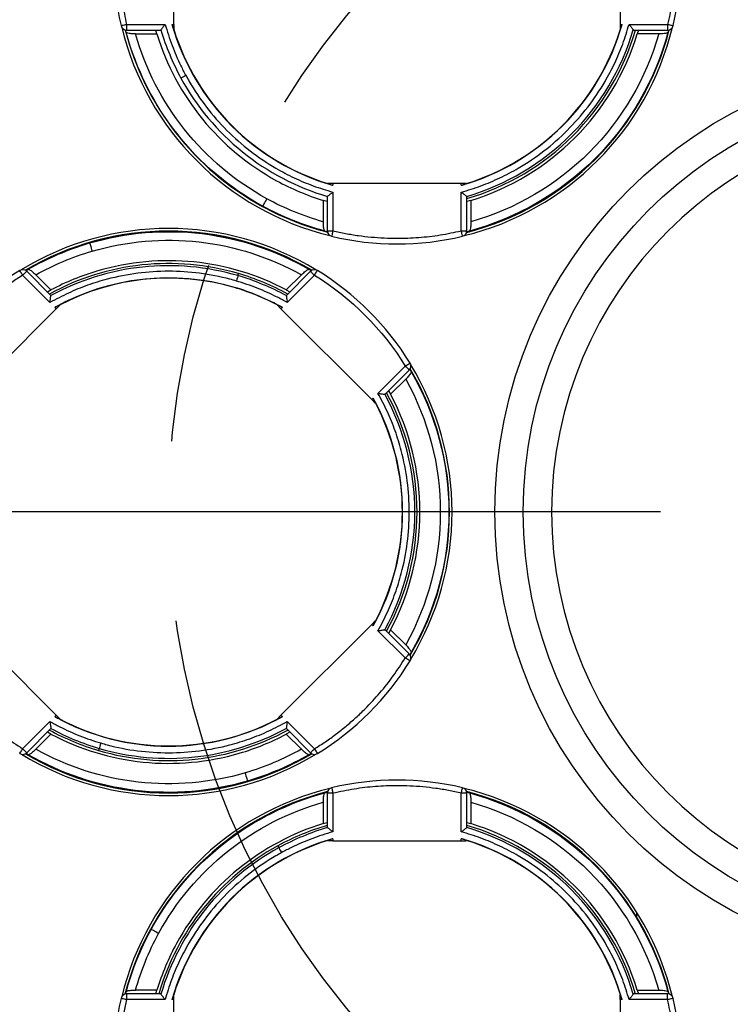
# Model space of a CAD drawing. Header units: millimetres. Extents: x 8 to 341, y 8 to 262.
# Tile 14 of 30: x 79 to 91, y 183 to 200. Entities that reach past the tile are written whole.
import ezdxf

# ---------------------------------------------------------------- set-up
doc = ezdxf.new("R2010")
doc.units = ezdxf.units.MM
doc.header["$LTSCALE"] = 1.25
doc.linetypes.add('CENTERX2', pattern=[20.32, 12.7, -2.54, 2.54, -2.54])
doc.layers.add('CENTER', color=40, linetype='CENTERX2')
doc.layers.add('DIMENSIONS', color=140, linetype='Continuous', lineweight=25)
doc.styles.add('SLDTEXTSTYLE0', font='TXT', dxfattribs={"width": 0.7})
doc.dimstyles.new('SLDDIMSTYLE0', dxfattribs={"dimtxt": 2.69751, "dimasz": 4.1275, "dimexe": 0, "dimexo": 0.0625, "dimgap": 0.674377, "dimtad": 0, "dimtih": 1, "dimtoh": 1, "dimrnd": 1e-09, "dimzin": 12, "dimdsep": 46, "dimtxsty": 'SLDTEXTSTYLE0', "dimsah": 1, "dimcen": 0, "dimadec": 0, "dimazin": 3, "dimtfac": 1, "dimtofl": 0, "dimtmove": 0, "dimatfit": 3, "dimfxl": 0, "dimfrac": 2, "dimtolj": 1, "dimtzin": 12, "dimarcsym": 0})
doc.dimstyles.new('SLDDIMSTYLE2', dxfattribs={"dimtxt": 2.69751, "dimasz": 4.1275, "dimexe": 0, "dimexo": 0.0625, "dimgap": 0.674377, "dimtad": 0, "dimtih": 1, "dimtoh": 1, "dimrnd": 1e-09, "dimzin": 4, "dimdsep": 46, "dimtxsty": 'SLDTEXTSTYLE0', "dimsah": 1, "dimcen": 0.09, "dimadec": 0, "dimazin": 1, "dimtfac": 1, "dimtofl": 0, "dimtmove": 0, "dimatfit": 3, "dimfxl": 0, "dimfrac": 2, "dimtolj": 1, "dimtzin": 12, "dimarcsym": 0})

# ---------------------------------------------------------------- blocks, each defined once
blk = doc.blocks.new('_D')
at = {"layer": 'DIMENSIONS'}
for p, q in [((108.566, 194.101), (120.784, 196.191)), ((120.784, 196.191), (125.571, 196.191)), ((127.607, 196.191), (126.701, 196.191)), ((126.701, 196.191), (126.701, 191.903)), ((135.623, 196.191), (136.529, 196.191)), ((136.529, 196.191), (136.529, 191.903)), ((126.701, 191.903), (127.607, 191.903)), ((136.529, 191.903), (135.623, 191.903))]:
    blk.add_line(p, q, dxfattribs=at)
blk.add_solid([(108.566, 194.101), (112.742, 194.171), (112.528, 195.423)], dxfattribs=at)
at = {"layer": 'DIMENSIONS', "char_height": 2.6458, "attachment_point": 1, "style": 'SLDTEXTSTYLE0'}
for s, insert in [('%%c', (125.571, 200.205)), ('27.5', (129.644, 200.205)), ('1.08', (127.607, 195.314))]:
    blk.add_mtext(s, dxfattribs=dict(at, insert=insert))
blk = doc.blocks.new('_D_2')
at = {"layer": 'DIMENSIONS'}
for p, q in [((69.635, 191.784), (56.044, 191.784)), ((60.013, 191.784), (60.013, 167.157)), ((56.005, 162.266), (55.099, 162.266)), ((55.099, 162.266), (55.099, 157.978)), ((64.021, 162.266), (64.927, 162.266)), ((64.927, 162.266), (64.927, 157.978)), ((55.099, 157.978), (56.005, 157.978)), ((64.927, 157.978), (64.021, 157.978)), ((60.013, 131.784), (60.013, 157.374)), ((77.425, 131.784), (56.044, 131.784))]:
    blk.add_line(p, q, dxfattribs=at)
for points in [[(60.013, 191.784), (59.378, 187.656), (60.648, 187.656)], [(60.013, 131.784), (60.648, 135.911), (59.378, 135.911)]]:
    blk.add_solid(points, dxfattribs=at)
at = {"layer": 'DIMENSIONS', "char_height": 2.6458, "attachment_point": 1, "style": 'SLDTEXTSTYLE0'}
for s, insert in [('60.0', (56.005, 166.28)), ('2.36', (56.005, 161.389))]:
    blk.add_mtext(s, dxfattribs=dict(at, insert=insert))
blk = doc.blocks.new('_D_3')
at = {"layer": 'DIMENSIONS'}
for p, q in [((77.425, 216.784), (56.044, 216.784)), ((60.013, 216.784), (60.013, 208.739)), ((56.005, 203.847), (55.099, 203.847)), ((55.099, 203.847), (55.099, 199.56)), ((64.021, 203.847), (64.927, 203.847)), ((64.927, 203.847), (64.927, 199.56)), ((55.099, 199.56), (56.005, 199.56)), ((64.927, 199.56), (64.021, 199.56)), ((60.013, 191.784), (60.013, 198.956)), ((69.635, 191.784), (56.044, 191.784))]:
    blk.add_line(p, q, dxfattribs=at)
for points in [[(60.013, 216.784), (59.378, 212.656), (60.648, 212.656)], [(60.013, 191.784), (60.648, 195.911), (59.378, 195.911)]]:
    blk.add_solid(points, dxfattribs=at)
at = {"layer": 'DIMENSIONS', "char_height": 2.6458, "attachment_point": 1, "style": 'SLDTEXTSTYLE0'}
for s, insert in [('25.0', (56.005, 207.862)), ('0.98', (56.005, 202.971))]:
    blk.add_mtext(s, dxfattribs=dict(at, insert=insert))
blk = doc.blocks.new('_D_4')
at = {"layer": 'DIMENSIONS'}
for p, q in [((77.425, 216.784), (31.028, 216.784)), ((34.997, 216.784), (34.997, 180.582)), ((30.989, 175.691), (30.083, 175.691)), ((30.083, 175.691), (30.083, 171.404)), ((39.005, 175.691), (39.911, 175.691)), ((39.911, 175.691), (39.911, 171.404)), ((30.083, 171.404), (30.989, 171.404)), ((39.911, 171.404), (39.005, 171.404)), ((34.997, 118.784), (34.997, 170.8)), ((79.925, 118.784), (31.028, 118.784))]:
    blk.add_line(p, q, dxfattribs=at)
for points in [[(34.997, 216.784), (34.362, 212.656), (35.632, 212.656)], [(34.997, 118.784), (35.632, 122.911), (34.362, 122.911)]]:
    blk.add_solid(points, dxfattribs=at)
at = {"layer": 'DIMENSIONS', "char_height": 2.6458, "attachment_point": 1, "style": 'SLDTEXTSTYLE0'}
for s, insert in [('98.0', (30.989, 179.705)), ('3.86', (30.989, 174.814))]:
    blk.add_mtext(s, dxfattribs=dict(at, insert=insert))
blk = doc.blocks.new('_D_6')
at = {"layer": 'DIMENSIONS'}
for p, q in [((77.425, 216.784), (44.898, 216.784)), ((48.867, 216.784), (48.867, 174.352)), ((44.859, 169.461), (43.953, 169.461)), ((43.953, 169.461), (43.953, 165.174)), ((52.875, 169.461), (53.78, 169.461)), ((53.78, 169.461), (53.78, 165.174)), ((43.953, 165.174), (44.859, 165.174)), ((53.78, 165.174), (52.875, 165.174)), ((48.867, 131.784), (48.867, 164.57)), ((77.425, 131.784), (44.898, 131.784))]:
    blk.add_line(p, q, dxfattribs=at)
for points in [[(48.867, 216.784), (48.232, 212.656), (49.502, 212.656)], [(48.867, 131.784), (49.502, 135.911), (48.232, 135.911)]]:
    blk.add_solid(points, dxfattribs=at)
at = {"layer": 'DIMENSIONS', "char_height": 2.6458, "attachment_point": 1, "style": 'SLDTEXTSTYLE0'}
for s, insert in [('85.0', (44.859, 173.475)), ('3.35', (44.859, 168.584))]:
    blk.add_mtext(s, dxfattribs=dict(at, insert=insert))
blk = doc.blocks.new('_D_10')
at = {"layer": 'DIMENSIONS'}
for p, q in [((112.983, 202.159), (122.399, 207.595)), ((122.399, 207.595), (125.571, 207.595)), ((127.607, 207.595), (126.701, 207.595)), ((126.701, 207.595), (126.701, 203.308)), ((135.623, 207.595), (136.529, 207.595)), ((136.529, 207.595), (136.529, 203.308)), ((126.701, 203.308), (127.607, 203.308)), ((136.529, 203.308), (135.623, 203.308))]:
    blk.add_line(p, q, dxfattribs=at)
blk.add_solid([(112.983, 202.159), (116.875, 203.672), (116.24, 204.772)], dxfattribs=at)
at = {"layer": 'DIMENSIONS', "char_height": 2.6458, "attachment_point": 1, "style": 'SLDTEXTSTYLE0'}
for s, insert in [('%%c', (125.571, 211.61)), ('41.5', (129.644, 211.61)), ('1.63', (127.607, 206.718))]:
    blk.add_mtext(s, dxfattribs=dict(at, insert=insert))
blk = doc.blocks.new('SW_CENTERMARKSYMBOL_0')
at = {"layer": 'CENTER', "color": 0}
blk.add_line((-5.08, 0), (-23.79, 0), dxfattribs=at)

msp = doc.modelspace()

# ---------------------------------------------------------------- linework, layer by layer
for p, q in [((81.358, 200.375), (81.358, 202.637)), ((89.222, 202.637), (89.222, 200.375)), ((80.522, 200.375), (81.202, 200.375)), ((81.323, 200.375), (81.358, 200.375)), ((81.358, 200.375), (81.358, 200.288)), ((89.222, 200.375), (89.257, 200.375)), ((89.222, 200.375), (89.222, 200.288)), ((89.378, 200.375), (90.058, 200.375)), ((80.522, 200.275), (81.125, 200.275)), ((80.68, 200.206), (81.057, 200.206)), ((81.057, 200.206), (81.037, 200.275)), ((81.353, 200.288), (81.358, 200.288)), ((89.222, 200.288), (89.227, 200.288)), ((89.455, 200.275), (89.452, 200.277)), ((89.455, 200.275), (90.058, 200.275)), ((89.543, 200.275), (89.523, 200.206)), ((89.9, 200.206), (89.523, 200.206)), ((84.072, 197.574), (84.072, 197.569)), ((84.159, 197.574), (84.072, 197.574)), ((84.159, 197.574), (84.159, 197.539)), ((86.421, 197.574), (84.159, 197.574)), ((84.159, 197.418), (84.159, 196.738)), ((86.421, 197.539), (86.421, 197.574)), ((86.508, 197.574), (86.421, 197.574)), ((86.421, 196.738), (86.421, 197.418)), ((86.508, 197.574), (86.508, 197.569)), ((83.99, 197.273), (83.99, 196.896)), ((84.059, 197.253), (83.99, 197.273)), ((84.059, 197.341), (84.061, 197.344)), ((84.059, 197.341), (84.059, 196.738)), ((86.521, 196.738), (86.521, 197.341)), ((86.59, 197.273), (86.521, 197.253)), ((86.59, 197.273), (86.59, 196.896)), ((82.922, 197.171), (82.919, 197.166)), ((79.871, 196.529), (79.872, 196.523)), ((79.188, 195.599), (78.762, 196.025)), ((83.764, 196.025), (83.338, 195.599)), ((79.172, 195.474), (78.691, 195.954)), ((79.189, 195.696), (78.923, 195.962)), ((82.485, 195.948), (82.496, 195.985)), ((83.603, 195.962), (83.337, 195.696)), ((83.354, 195.474), (83.835, 195.954)), ((79.126, 195.661), (79.189, 195.696)), ((82.423, 195.738), (82.424, 195.742)), ((83.337, 195.696), (83.4, 195.661)), ((79.188, 195.599), (79.189, 195.596)), ((77.683, 193.764), (79.282, 195.363)), ((79.282, 195.363), (79.257, 195.388)), ((79.282, 195.363), (79.344, 195.425)), ((79.344, 195.425), (79.34, 195.428)), ((83.186, 195.428), (83.182, 195.425)), ((83.244, 195.363), (83.182, 195.425)), ((83.269, 195.388), (83.244, 195.363)), ((83.244, 195.363), (84.843, 193.764)), ((84.953, 193.874), (85.434, 194.355)), ((85.078, 193.858), (85.505, 194.284)), ((85.442, 194.124), (85.175, 193.857)), ((84.843, 193.764), (84.868, 193.789)), ((85.078, 193.858), (85.075, 193.857)), ((85.141, 193.921), (85.175, 193.857)), ((84.843, 193.764), (84.904, 193.703)), ((84.904, 193.703), (84.908, 193.706)), ((79.282, 188.204), (77.683, 189.803)), ((84.843, 189.803), (83.244, 188.204)), ((84.904, 189.864), (84.843, 189.803)), ((84.868, 189.778), (84.843, 189.803)), ((84.904, 189.864), (84.908, 189.861)), ((85.434, 189.212), (84.953, 189.692)), ((85.505, 189.282), (85.078, 189.709)), ((85.175, 189.709), (85.141, 189.646)), ((85.175, 189.709), (85.442, 189.443)), ((78.691, 187.613), (79.172, 188.093)), ((79.257, 188.178), (79.282, 188.204)), ((79.282, 188.204), (79.344, 188.142)), ((79.34, 188.138), (79.344, 188.142)), ((83.244, 188.204), (83.182, 188.142)), ((83.182, 188.142), (83.186, 188.138)), ((83.244, 188.204), (83.269, 188.178)), ((83.354, 188.093), (83.835, 187.613)), ((78.762, 187.542), (79.188, 187.968)), ((78.923, 187.605), (79.189, 187.871)), ((79.189, 187.871), (79.126, 187.906)), ((83.338, 187.968), (83.337, 187.971)), ((83.4, 187.906), (83.337, 187.871)), ((83.337, 187.871), (83.603, 187.605)), ((83.338, 187.968), (83.764, 187.542)), ((80.041, 187.619), (80.03, 187.582)), ((82.654, 187.044), (82.655, 187.038)), ((84.059, 186.829), (84.059, 186.226)), ((84.159, 186.829), (84.159, 186.149)), ((86.421, 186.149), (86.421, 186.829)), ((86.521, 186.226), (86.521, 186.829)), ((83.99, 186.671), (83.99, 186.294)), ((86.59, 186.671), (86.59, 186.294)), ((83.99, 186.294), (84.059, 186.314)), ((86.521, 186.314), (86.59, 186.294)), ((86.521, 186.226), (86.519, 186.223)), ((84.072, 185.998), (84.072, 185.993)), ((84.159, 185.993), (84.072, 185.993)), ((84.159, 186.028), (84.159, 185.993)), ((84.159, 185.993), (86.421, 185.993)), ((86.421, 185.993), (86.421, 186.028)), ((86.421, 185.993), (86.508, 185.993)), ((86.508, 185.993), (86.508, 185.998)), ((83.209, 185.87), (83.191, 185.903)), ((89.512, 184.73), (89.509, 184.65)), ((80.955, 184.429), (80.95, 184.432)), ((81.057, 183.361), (80.68, 183.361)), ((81.037, 183.292), (81.057, 183.361)), ((89.523, 183.361), (89.543, 183.292)), ((89.523, 183.361), (89.9, 183.361)), ((81.125, 183.292), (80.522, 183.292)), ((81.202, 183.192), (80.522, 183.192)), ((81.125, 183.292), (81.128, 183.29)), ((81.358, 183.192), (81.323, 183.192)), ((81.358, 183.279), (81.353, 183.279)), ((81.358, 183.192), (81.358, 183.279)), ((81.358, 180.93), (81.358, 183.192)), ((89.222, 183.192), (89.222, 183.279)), ((89.227, 183.279), (89.222, 183.279)), ((89.222, 183.192), (89.222, 180.93)), ((89.257, 183.192), (89.222, 183.192)), ((90.058, 183.192), (89.378, 183.192)), ((90.058, 183.292), (89.455, 183.292))]:
    msp.add_line(p, q)
for radius in [21.25, 20.75, 19, 8, 7.5]:
    msp.add_circle((95.013, 191.784), radius)
for centre, radius, start, end in [((85.29, 201.506), 4.125, 195.9089, 254.0911), ((85.29, 201.506), 4.125, 285.9089, 344.0911), ((85.29, 201.506), 4.995, 193.7037, 256.2958), ((85.29, 201.506), 4.945, 194.381, 241.3521), ((85.29, 201.506), 4.428, 197.0718, 241.3521), ((85.29, 201.506), 4.121, 197.19, 252.81), ((85.29, 201.506), 4.995, 283.6988, 346.3051), ((85.29, 201.506), 4.121, 287.19, 342.81), ((85.29, 201.506), 4.95, 284.3502, 345.6498), ((85.29, 201.506), 4.945, 284.381, 345.619), ((85.29, 201.506), 4.378, 286.3268, 343.6732), ((85.29, 201.506), 4.428, 287.0718, 342.9282), ((95.013, 191.784), 7, 0, 180), ((85.29, 201.506), 4.428, 241.3521, 252.9282), ((85.29, 201.506), 4.945, 241.3521, 255.619), ((81.263, 191.784), 4.995, 58.6863, 121.3147), ((81.263, 191.783), 4.95, 59.3502, 120.6498), ((81.263, 191.783), 4.945, 59.381, 106.3521), ((81.263, 191.783), 4.945, 106.3521, 120.619), ((81.263, 191.783), 4.428, 62.0718, 106.3521), ((81.263, 191.783), 4.378, 73.6479, 118.6731), ((81.263, 191.783), 4.428, 106.3521, 117.9282), ((81.263, 191.783), 4.125, 73.6479, 119.091), ((81.263, 191.783), 4.121, 73.6479, 117.81), ((81.263, 191.783), 4.378, 61.3268, 73.6479), ((81.263, 191.783), 4.121, 62.19, 73.6479), ((81.263, 191.783), 4.125, 60.9089, 73.6479), ((81.263, 191.783), 4.945, 329.381, 30.619), ((81.263, 191.783), 4.95, 329.3502, 30.6498), ((81.263, 191.784), 4.995, 0, 31.3046), ((81.263, 191.783), 4.125, 330.9089, 29.091), ((81.263, 191.783), 4.378, 331.3268, 28.6731), ((81.263, 191.783), 4.428, 332.0718, 27.9282), ((81.263, 191.783), 4.121, 332.19, 27.81), ((81.263, 191.784), 4.995, 328.7001, 0), ((95.013, 191.784), 7, 180, 0), ((81.263, 191.783), 4.125, 240.9089, 299.091), ((81.263, 191.783), 4.121, 242.19, 297.81), ((81.263, 191.783), 4.378, 241.3268, 253.6479), ((81.263, 191.783), 4.428, 242.0718, 286.3521), ((81.263, 191.783), 4.378, 253.6479, 298.6731), ((81.263, 191.783), 4.428, 286.3521, 297.9282), ((81.263, 191.783), 4.95, 239.3502, 300.6498), ((81.263, 191.783), 4.945, 239.381, 286.3521), ((81.263, 191.783), 4.945, 286.3521, 300.619), ((81.263, 191.784), 4.995, 238.7051, 301.294), ((85.29, 182.061), 4.995, 103.7045, 166.2963), ((85.29, 182.061), 4.95, 104.3502, 165.6498), ((85.29, 182.061), 4.945, 104.381, 151.3521), ((85.29, 182.061), 4.995, 13.6954, 76.3006), ((85.29, 182.061), 4.95, 14.3502, 75.6498), ((85.29, 182.061), 4.945, 14.381, 75.619), ((85.29, 182.061), 4.428, 107.0718, 151.3521), ((85.29, 182.061), 4.378, 106.3269, 118.6479), ((85.29, 182.061), 4.378, 16.3269, 73.6732), ((85.29, 182.061), 4.428, 17.0718, 72.9282), ((85.29, 182.061), 4.125, 105.909, 164.0911), ((85.29, 182.061), 4.121, 107.19, 162.81), ((85.29, 182.061), 4.125, 15.909, 74.0911), ((85.29, 182.061), 4.121, 17.19, 72.81), ((85.29, 182.061), 4.378, 118.6479, 163.6732), ((85.29, 182.061), 4.945, 151.3521, 165.619), ((85.29, 182.061), 4.428, 151.3521, 162.9282)]:
    msp.add_arc(centre, radius, start, end)
for points in [[(80.425, 202.66), (80.246, 201.905), (80.246, 201.108), (80.425, 200.352)], [(90.058, 202.637), (90.233, 201.897), (90.233, 201.116), (90.058, 200.375)], [(90.155, 200.352), (90.334, 201.108), (90.334, 201.905), (90.155, 202.66)], [(80.425, 200.352), (80.435, 200.309), (80.478, 200.275), (80.522, 200.275)], [(80.518, 200.232), (80.513, 200.247), (80.508, 200.262), (80.504, 200.277)], [(81.125, 200.275), (81.126, 200.275), (81.127, 200.276), (81.128, 200.277)], [(81.128, 200.277), (81.215, 199.982), (81.334, 199.696), (81.481, 199.426)], [(90.058, 200.275), (90.102, 200.275), (90.145, 200.309), (90.155, 200.352)], [(90.076, 200.277), (90.072, 200.262), (90.067, 200.247), (90.062, 200.232)], [(81.568, 199.473), (81.527, 199.45), (81.488, 199.429), (81.481, 199.426)], [(83.99, 196.896), (83.644, 196.994), (83.309, 197.131), (82.994, 197.303)], [(86.521, 197.341), (86.521, 197.342), (86.52, 197.343), (86.519, 197.344)], [(84.016, 196.734), (83.636, 196.835), (83.268, 196.983), (82.922, 197.171)], [(84.061, 196.72), (84.046, 196.724), (84.031, 196.729), (84.016, 196.734)], [(84.059, 196.738), (84.059, 196.694), (84.093, 196.651), (84.136, 196.641)], [(86.444, 196.641), (86.487, 196.651), (86.521, 196.694), (86.521, 196.738)], [(86.564, 196.734), (86.549, 196.729), (86.534, 196.724), (86.519, 196.72)], [(84.136, 196.641), (84.891, 196.462), (85.689, 196.462), (86.444, 196.641)], [(78.789, 196.059), (79.13, 196.256), (79.494, 196.412), (79.872, 196.523)], [(78.923, 195.962), (79.236, 196.138), (79.57, 196.278), (79.914, 196.379)], [(78.639, 196.039), (77.978, 195.632), (77.414, 195.068), (77.007, 194.408)], [(78.762, 196.025), (78.73, 196.057), (78.677, 196.063), (78.639, 196.039)], [(78.748, 196.037), (78.761, 196.044), (78.775, 196.052), (78.789, 196.059)], [(83.737, 196.059), (83.751, 196.052), (83.765, 196.044), (83.778, 196.037)], [(83.887, 196.039), (83.849, 196.063), (83.795, 196.057), (83.764, 196.025)], [(85.519, 194.408), (85.112, 195.068), (84.548, 195.632), (83.887, 196.039)], [(82.485, 195.948), (82.483, 195.94), (82.47, 195.898), (82.457, 195.853)], [(83.337, 195.596), (83.066, 195.743), (82.78, 195.861), (82.485, 195.948)], [(83.835, 195.954), (84.482, 195.555), (85.035, 195.003), (85.434, 194.355)], [(83.338, 195.599), (83.337, 195.598), (83.337, 195.597), (83.337, 195.596)], [(85.505, 194.284), (85.536, 194.316), (85.542, 194.37), (85.519, 194.408)], [(85.517, 194.299), (85.524, 194.285), (85.531, 194.271), (85.538, 194.257)], [(85.078, 189.709), (85.078, 189.709), (85.077, 189.71), (85.075, 189.71)], [(85.519, 189.159), (85.542, 189.197), (85.536, 189.251), (85.505, 189.282)], [(85.538, 189.309), (85.531, 189.296), (85.524, 189.282), (85.517, 189.268)], [(83.887, 187.527), (84.548, 187.935), (85.112, 188.498), (85.519, 189.159)], [(79.188, 187.968), (79.189, 187.969), (79.189, 187.97), (79.189, 187.971)], [(79.189, 187.971), (79.46, 187.824), (79.746, 187.706), (80.041, 187.619)], [(80.069, 187.714), (80.056, 187.669), (80.043, 187.627), (80.041, 187.619)], [(78.639, 187.527), (78.677, 187.504), (78.73, 187.51), (78.762, 187.542)], [(78.789, 187.508), (78.775, 187.515), (78.761, 187.522), (78.748, 187.53)], [(83.603, 187.605), (83.29, 187.429), (82.956, 187.289), (82.611, 187.188)], [(83.778, 187.53), (83.765, 187.522), (83.751, 187.515), (83.737, 187.508)], [(83.764, 187.542), (83.795, 187.51), (83.849, 187.504), (83.887, 187.527)], [(83.737, 187.508), (83.396, 187.311), (83.031, 187.155), (82.654, 187.044)], [(86.444, 186.926), (85.689, 187.105), (84.891, 187.105), (84.136, 186.926)], [(84.016, 186.834), (84.031, 186.838), (84.046, 186.843), (84.061, 186.848)], [(84.136, 186.926), (84.093, 186.916), (84.059, 186.873), (84.059, 186.829)], [(86.521, 186.829), (86.521, 186.873), (86.487, 186.916), (86.444, 186.926)], [(86.519, 186.848), (86.534, 186.843), (86.549, 186.838), (86.564, 186.834)], [(84.061, 186.223), (83.766, 186.136), (83.48, 186.017), (83.209, 185.87)], [(84.059, 186.226), (84.059, 186.225), (84.06, 186.224), (84.061, 186.223)], [(83.257, 185.783), (83.234, 185.824), (83.213, 185.863), (83.209, 185.87)], [(80.518, 183.335), (80.619, 183.715), (80.766, 184.084), (80.955, 184.429)], [(80.68, 183.361), (80.778, 183.707), (80.915, 184.042), (81.087, 184.357)], [(80.425, 183.215), (80.246, 182.46), (80.246, 181.663), (80.425, 180.907)], [(80.522, 183.292), (80.478, 183.292), (80.435, 183.258), (80.425, 183.215)], [(80.504, 183.29), (80.508, 183.305), (80.513, 183.32), (80.518, 183.335)], [(89.455, 183.292), (89.454, 183.292), (89.453, 183.291), (89.452, 183.29)], [(90.155, 183.215), (90.145, 183.258), (90.102, 183.292), (90.058, 183.292)], [(90.062, 183.335), (90.067, 183.32), (90.072, 183.305), (90.076, 183.29)], [(90.155, 180.907), (90.334, 181.663), (90.334, 182.46), (90.155, 183.215)]]:
    msp.add_open_spline(points, degree=3)
for points, knots in [([(80.522, 202.637), (80.506, 202.563), (80.473, 202.414), (80.436, 202.189), (80.409, 201.962), (80.394, 201.735), (80.387, 201.456), (80.4, 201.126), (80.443, 200.748), (80.496, 200.5), (80.522, 200.375)], [0, 0, 0, 0, 0.100187, 0.200067, 0.299857, 0.399775, 0.500039, 0.666808, 0.833124, 1, 1, 1, 1]), ([(80.425, 200.352), (80.425, 200.352), (80.435, 200.355), (80.472, 200.363), (80.497, 200.369), (80.522, 200.375)], [0, 0, 0, 0, 0.5, 0.5, 1, 1, 1, 1]), ([(80.522, 200.375), (80.522, 200.349), (80.522, 200.323), (80.522, 200.286), (80.522, 200.275), (80.522, 200.275)], [0, 0, 0, 0, 0.5, 0.5, 1, 1, 1, 1]), ([(81.202, 200.375), (81.195, 200.367), (81.183, 200.351), (81.168, 200.33), (81.152, 200.309), (81.136, 200.288), (81.13, 200.28), (81.128, 200.277)], [0, 0, 0, 0, 0.208883, 0.377542, 0.505877, 0.768692, 1, 1, 1, 1]), ([(81.202, 200.375), (81.22, 200.313), (81.257, 200.188), (81.322, 200.004), (81.395, 199.823), (81.476, 199.645), (81.537, 199.53), (81.568, 199.473)], [0, 0, 0, 0, 0.200608, 0.400487, 0.60006, 0.799756, 1, 1, 1, 1]), ([(81.323, 200.375), (81.324, 200.37), (81.329, 200.353), (81.338, 200.327), (81.347, 200.303), (81.351, 200.293), (81.353, 200.288)], [0, 0, 0, 0, 0.149503, 0.499926, 0.776431, 1, 1, 1, 1]), ([(86.421, 197.418), (86.479, 197.435), (86.596, 197.469), (86.768, 197.529), (86.937, 197.596), (87.103, 197.67), (87.266, 197.752), (87.532, 197.899), (87.886, 198.137), (88.297, 198.499), (88.659, 198.91), (88.931, 199.314), (89.129, 199.691), (89.272, 200.026), (89.343, 200.259), (89.378, 200.375)], [0, 0, 0, 0, 0.041793, 0.083439, 0.125014, 0.166596, 0.208263, 0.250091, 0.374996, 0.500028, 0.624934, 0.749966, 0.833386, 0.916524, 1, 1, 1, 1]), ([(89.227, 200.288), (89.229, 200.293), (89.233, 200.303), (89.242, 200.327), (89.251, 200.353), (89.256, 200.37), (89.257, 200.375)], [0, 0, 0, 0, 0.22355, 0.500075, 0.850614, 1, 1, 1, 1]), ([(89.378, 200.375), (89.385, 200.366), (89.397, 200.35), (89.413, 200.33), (89.429, 200.309), (89.444, 200.288), (89.45, 200.28), (89.452, 200.277)], [0, 0, 0, 0, 0.212543, 0.381157, 0.505959, 0.769098, 1, 1, 1, 1]), ([(90.058, 200.375), (90.058, 200.349), (90.058, 200.323), (90.058, 200.286), (90.058, 200.275), (90.058, 200.275)], [0, 0, 0, 0, 0.5, 0.5, 1, 1, 1, 1]), ([(90.058, 200.375), (90.083, 200.369), (90.109, 200.363), (90.145, 200.355), (90.155, 200.352), (90.155, 200.352)], [0, 0, 0, 0, 0.5, 0.5, 1, 1, 1, 1]), ([(82.922, 197.171), (82.337, 197.491), (81.817, 197.931), (80.994, 198.979), (80.69, 199.588), (80.518, 200.232)], [0, 0, 0, 0, 0.5, 0.5, 1, 1, 1, 1]), ([(80.68, 200.206), (80.669, 200.207), (80.628, 200.208), (80.57, 200.212), (80.527, 200.222), (80.521, 200.229), (80.518, 200.232)], [0, 0, 0, 0, 0.144845, 0.49975, 0.775887, 1, 1, 1, 1]), ([(82.994, 197.303), (82.436, 197.608), (81.94, 198.024), (81.148, 199.018), (80.853, 199.595), (80.68, 200.206)], [0, 0, 0, 0, 0.5, 0.5, 1, 1, 1, 1]), ([(86.519, 197.344), (87.211, 197.548), (87.849, 197.928), (88.868, 198.947), (89.248, 199.586), (89.452, 200.277)], [0, 0, 0, 0, 0.5, 0.5, 1, 1, 1, 1]), ([(90.062, 200.232), (89.84, 199.398), (89.394, 198.624), (88.172, 197.403), (87.398, 196.956), (86.564, 196.734)], [0, 0, 0, 0, 0.5, 0.5, 1, 1, 1, 1]), ([(89.9, 200.206), (89.679, 199.422), (89.253, 198.696), (88.1, 197.543), (87.374, 197.118), (86.59, 196.896)], [0, 0, 0, 0, 0.5, 0.5, 1, 1, 1, 1]), ([(90.062, 200.232), (90.061, 200.23), (90.058, 200.226), (90.041, 200.219), (90.004, 200.212), (89.952, 200.208), (89.911, 200.207), (89.9, 200.206)], [0, 0, 0, 0, 0.143789, 0.310763, 0.501129, 0.855472, 1, 1, 1, 1]), ([(81.481, 199.426), (81.753, 198.928), (82.123, 198.485), (83.006, 197.773), (83.517, 197.505), (84.061, 197.344)], [0, 0, 0, 0, 0.5, 0.5, 1, 1, 1, 1]), ([(81.568, 199.473), (81.587, 199.439), (81.783, 199.087), (82.147, 198.619), (82.694, 198.137), (83.098, 197.865), (83.475, 197.667), (83.81, 197.524), (84.043, 197.454), (84.159, 197.418)], [0, 0, 0, 0, 0.034544, 0.355871, 0.516791, 0.677873, 0.785346, 0.892455, 1, 1, 1, 1]), ([(84.159, 197.418), (84.15, 197.411), (84.134, 197.399), (84.113, 197.384), (84.093, 197.368), (84.071, 197.352), (84.064, 197.347), (84.061, 197.344)], [0, 0, 0, 0, 0.212543, 0.381157, 0.505959, 0.769098, 1, 1, 1, 1]), ([(84.072, 197.569), (84.077, 197.567), (84.086, 197.563), (84.11, 197.554), (84.136, 197.546), (84.154, 197.54), (84.159, 197.539)], [0, 0, 0, 0, 0.22355, 0.500075, 0.850614, 1, 1, 1, 1]), ([(86.421, 197.539), (86.426, 197.54), (86.444, 197.546), (86.47, 197.554), (86.494, 197.563), (86.504, 197.567), (86.508, 197.569)], [0, 0, 0, 0, 0.149503, 0.499926, 0.776431, 1, 1, 1, 1]), ([(86.421, 197.418), (86.43, 197.412), (86.446, 197.399), (86.466, 197.384), (86.488, 197.368), (86.509, 197.352), (86.516, 197.347), (86.519, 197.344)], [0, 0, 0, 0, 0.208883, 0.377542, 0.505877, 0.768692, 1, 1, 1, 1]), ([(82.994, 197.303), (82.975, 197.269), (82.956, 197.235), (82.93, 197.186), (82.922, 197.172), (82.922, 197.171)], [0, 0, 0, 0, 0.5, 0.5, 1, 1, 1, 1]), ([(84.016, 196.734), (84.014, 196.735), (84.01, 196.738), (84.003, 196.756), (83.995, 196.792), (83.991, 196.844), (83.99, 196.885), (83.99, 196.896)], [0, 0, 0, 0, 0.143789, 0.310763, 0.501129, 0.855472, 1, 1, 1, 1]), ([(86.59, 196.896), (86.59, 196.885), (86.589, 196.844), (86.584, 196.786), (86.574, 196.743), (86.567, 196.737), (86.564, 196.734)], [0, 0, 0, 0, 0.1448452, 0.4997504, 0.7758867, 1, 1, 1, 1]), ([(79.872, 196.523), (80.512, 196.711), (81.19, 196.767), (82.514, 196.608), (83.16, 196.393), (83.737, 196.059)], [0, 0, 0, 0, 0.5, 0.5, 1, 1, 1, 1]), ([(84.059, 196.738), (84.059, 196.738), (84.07, 196.738), (84.107, 196.738), (84.133, 196.738), (84.159, 196.738)], [0, 0, 0, 0, 0.5, 0.5, 1, 1, 1, 1]), ([(84.159, 196.738), (84.153, 196.713), (84.147, 196.688), (84.139, 196.652), (84.136, 196.641), (84.136, 196.641)], [0, 0, 0, 0, 0.5, 0.5, 1, 1, 1, 1]), ([(84.159, 196.738), (84.234, 196.722), (84.382, 196.689), (84.607, 196.652), (84.834, 196.626), (85.061, 196.61), (85.341, 196.603), (85.67, 196.616), (86.049, 196.659), (86.297, 196.712), (86.421, 196.738)], [0, 0, 0, 0, 0.100187, 0.200067, 0.299857, 0.399775, 0.500039, 0.666808, 0.833124, 1, 1, 1, 1]), ([(86.444, 196.641), (86.444, 196.641), (86.441, 196.652), (86.433, 196.688), (86.427, 196.713), (86.421, 196.738)], [0, 0, 0, 0, 0.5, 0.5, 1, 1, 1, 1]), ([(86.421, 196.738), (86.447, 196.738), (86.473, 196.738), (86.51, 196.738), (86.521, 196.738), (86.521, 196.738)], [0, 0, 0, 0, 0.5, 0.5, 1, 1, 1, 1]), ([(79.914, 196.379), (80.524, 196.558), (81.17, 196.614), (82.432, 196.471), (83.049, 196.273), (83.603, 195.962)], [0, 0, 0, 0, 0.5, 0.5, 1, 1, 1, 1]), ([(79.872, 196.523), (79.872, 196.523), (79.877, 196.507), (79.893, 196.454), (79.903, 196.417), (79.914, 196.379)], [0, 0, 0, 0, 0.5, 0.5, 1, 1, 1, 1]), ([(78.691, 195.954), (78.677, 195.977), (78.664, 195.999), (78.644, 196.03), (78.639, 196.039), (78.639, 196.039)], [0, 0, 0, 0, 0.5, 0.5, 1, 1, 1, 1]), ([(78.762, 196.025), (78.762, 196.025), (78.754, 196.017), (78.728, 195.991), (78.71, 195.973), (78.691, 195.954)], [0, 0, 0, 0, 0.5, 0.5, 1, 1, 1, 1]), ([(78.789, 196.059), (78.791, 196.059), (78.797, 196.06), (78.814, 196.053), (78.845, 196.032), (78.885, 195.998), (78.914, 195.97), (78.923, 195.962)], [0, 0, 0, 0, 0.143789, 0.310763, 0.501129, 0.855472, 1, 1, 1, 1]), ([(82.457, 195.853), (82.419, 195.864), (82.032, 195.974), (81.444, 196.048), (80.717, 196.002), (80.238, 195.908), (79.832, 195.782), (79.493, 195.646), (79.279, 195.531), (79.172, 195.474)], [0, 0, 0, 0, 0.0345436, 0.3558715, 0.5167908, 0.6778733, 0.7853458, 0.8924551, 1, 1, 1, 1]), ([(82.485, 195.948), (81.941, 196.107), (81.366, 196.159), (80.238, 196.039), (79.687, 195.867), (79.189, 195.596)], [0, 0, 0, 0, 0.5, 0.5, 1, 1, 1, 1]), ([(83.603, 195.962), (83.612, 195.97), (83.641, 195.998), (83.685, 196.036), (83.723, 196.059), (83.733, 196.059), (83.737, 196.059)], [0, 0, 0, 0, 0.144845, 0.49975, 0.775887, 1, 1, 1, 1]), ([(83.764, 196.025), (83.765, 196.024), (83.766, 196.023), (83.778, 196.009), (83.802, 195.986), (83.823, 195.965), (83.835, 195.954)], [0, 0, 0, 0, 0.198689, 0.430467, 0.697394, 1, 1, 1, 1]), ([(83.835, 195.954), (83.848, 195.977), (83.862, 195.999), (83.881, 196.03), (83.887, 196.039), (83.887, 196.039)], [0, 0, 0, 0, 0.5, 0.5, 1, 1, 1, 1]), ([(78.691, 195.954), (78.627, 195.913), (78.498, 195.832), (78.313, 195.698), (78.134, 195.557), (77.962, 195.407), (77.76, 195.215), (77.536, 194.972), (77.299, 194.675), (77.161, 194.462), (77.092, 194.355)], [0, 0, 0, 0, 0.100187, 0.200067, 0.299857, 0.399775, 0.500039, 0.666808, 0.833124, 1, 1, 1, 1]), ([(83.354, 195.474), (83.297, 195.505), (83.183, 195.568), (83.006, 195.652), (82.827, 195.728), (82.644, 195.796), (82.519, 195.834), (82.457, 195.853)], [0, 0, 0, 0, 0.200608, 0.400487, 0.60006, 0.799756, 1, 1, 1, 1]), ([(79.172, 195.474), (79.174, 195.485), (79.176, 195.505), (79.18, 195.53), (79.183, 195.557), (79.187, 195.582), (79.188, 195.592), (79.189, 195.596)], [0, 0, 0, 0, 0.212543, 0.381157, 0.505959, 0.769098, 1, 1, 1, 1]), ([(83.337, 195.596), (83.337, 195.593), (83.338, 195.588), (83.34, 195.572), (83.344, 195.55), (83.348, 195.516), (83.352, 195.49), (83.354, 195.474)], [0, 0, 0, 0, 0.151345, 0.315481, 0.495431, 0.698573, 1, 1, 1, 1]), ([(79.34, 195.428), (79.336, 195.427), (79.326, 195.423), (79.302, 195.412), (79.278, 195.4), (79.262, 195.391), (79.257, 195.388)], [0, 0, 0, 0, 0.22355, 0.500075, 0.850614, 1, 1, 1, 1]), ([(83.269, 195.388), (83.264, 195.391), (83.248, 195.4), (83.223, 195.412), (83.2, 195.423), (83.19, 195.427), (83.186, 195.428)], [0, 0, 0, 0, 0.149503, 0.499926, 0.776431, 1, 1, 1, 1]), ([(85.434, 194.355), (85.456, 194.369), (85.478, 194.383), (85.51, 194.402), (85.519, 194.408), (85.519, 194.408)], [0, 0, 0, 0, 0.5, 0.5, 1, 1, 1, 1]), ([(85.434, 194.355), (85.452, 194.337), (85.471, 194.318), (85.497, 194.292), (85.505, 194.284), (85.505, 194.284)], [0, 0, 0, 0, 0.5, 0.5, 1, 1, 1, 1]), ([(85.538, 194.257), (85.539, 194.255), (85.54, 194.25), (85.532, 194.233), (85.512, 194.201), (85.478, 194.161), (85.45, 194.132), (85.442, 194.124)], [0, 0, 0, 0, 0.143789, 0.310763, 0.501129, 0.855472, 1, 1, 1, 1]), ([(85.442, 194.124), (85.84, 193.413), (86.052, 192.598), (86.052, 190.968), (85.84, 190.154), (85.442, 189.443)], [0, 0, 0, 0, 0.5, 0.5, 1, 1, 1, 1]), ([(85.538, 194.257), (85.971, 193.51), (86.202, 192.647), (86.202, 190.92), (85.971, 190.057), (85.538, 189.309)], [0, 0, 0, 0, 0.5, 0.5, 1, 1, 1, 1]), ([(84.908, 193.706), (84.906, 193.71), (84.902, 193.721), (84.892, 193.744), (84.879, 193.768), (84.87, 193.784), (84.868, 193.789)], [0, 0, 0, 0, 0.2235498, 0.5000747, 0.8506142, 1, 1, 1, 1]), ([(84.953, 189.692), (84.983, 189.746), (85.041, 189.852), (85.12, 190.016), (85.193, 190.183), (85.258, 190.353), (85.315, 190.526), (85.399, 190.818), (85.481, 191.237), (85.516, 191.783), (85.481, 192.33), (85.387, 192.808), (85.261, 193.214), (85.125, 193.553), (85.011, 193.767), (84.953, 193.874)], [0, 0, 0, 0, 0.041793, 0.083439, 0.125014, 0.166596, 0.208263, 0.250091, 0.374996, 0.500028, 0.624934, 0.749966, 0.833386, 0.916524, 1, 1, 1, 1]), ([(84.953, 193.874), (84.964, 193.873), (84.984, 193.87), (85.01, 193.867), (85.036, 193.863), (85.062, 193.859), (85.071, 193.858), (85.075, 193.857)], [0, 0, 0, 0, 0.212543, 0.381157, 0.505959, 0.769098, 1, 1, 1, 1]), ([(85.075, 189.71), (85.42, 190.343), (85.603, 191.063), (85.603, 192.504), (85.42, 193.224), (85.075, 193.857)], [0, 0, 0, 0, 0.5, 0.5, 1, 1, 1, 1]), ([(84.868, 189.778), (84.87, 189.782), (84.879, 189.799), (84.892, 189.823), (84.902, 189.846), (84.906, 189.856), (84.908, 189.861)], [0, 0, 0, 0, 0.149503, 0.499926, 0.776431, 1, 1, 1, 1]), ([(84.953, 189.692), (84.964, 189.694), (84.984, 189.697), (85.01, 189.7), (85.036, 189.704), (85.062, 189.708), (85.071, 189.709), (85.075, 189.71)], [0, 0, 0, 0, 0.208883, 0.377542, 0.505877, 0.768692, 1, 1, 1, 1]), ([(85.442, 189.443), (85.45, 189.435), (85.478, 189.405), (85.516, 189.361), (85.539, 189.324), (85.538, 189.314), (85.538, 189.309)], [0, 0, 0, 0, 0.144845, 0.49975, 0.775887, 1, 1, 1, 1]), ([(85.434, 189.212), (85.452, 189.23), (85.471, 189.249), (85.497, 189.275), (85.505, 189.282), (85.505, 189.282)], [0, 0, 0, 0, 0.5, 0.5, 1, 1, 1, 1]), ([(77.092, 189.212), (77.133, 189.147), (77.215, 189.019), (77.348, 188.834), (77.489, 188.655), (77.639, 188.483), (77.832, 188.281), (78.074, 188.057), (78.372, 187.819), (78.585, 187.682), (78.691, 187.613)], [0, 0, 0, 0, 0.100187, 0.200067, 0.299857, 0.399775, 0.500039, 0.666808, 0.833124, 1, 1, 1, 1]), ([(83.835, 187.613), (83.899, 187.653), (84.027, 187.735), (84.213, 187.868), (84.391, 188.01), (84.564, 188.159), (84.766, 188.352), (84.99, 188.595), (85.227, 188.892), (85.365, 189.105), (85.434, 189.212)], [0, 0, 0, 0, 0.100187, 0.200067, 0.299857, 0.399775, 0.500039, 0.666808, 0.833124, 1, 1, 1, 1]), ([(85.519, 189.159), (85.519, 189.159), (85.51, 189.165), (85.478, 189.184), (85.456, 189.198), (85.434, 189.212)], [0, 0, 0, 0, 0.5, 0.5, 1, 1, 1, 1]), ([(79.172, 188.093), (79.229, 188.062), (79.343, 187.999), (79.52, 187.915), (79.699, 187.839), (79.882, 187.771), (80.007, 187.733), (80.069, 187.714)], [0, 0, 0, 0, 0.200608, 0.400487, 0.60006, 0.799756, 1, 1, 1, 1]), ([(79.172, 188.093), (79.173, 188.082), (79.176, 188.062), (79.18, 188.037), (79.184, 188.011), (79.187, 187.984), (79.188, 187.975), (79.189, 187.971)], [0, 0, 0, 0, 0.208883, 0.377542, 0.505877, 0.768692, 1, 1, 1, 1]), ([(79.257, 188.178), (79.262, 188.176), (79.278, 188.167), (79.302, 188.155), (79.326, 188.144), (79.336, 188.14), (79.34, 188.138)], [0, 0, 0, 0, 0.149503, 0.499926, 0.776431, 1, 1, 1, 1]), ([(80.069, 187.714), (80.106, 187.703), (80.494, 187.593), (81.082, 187.519), (81.809, 187.565), (82.288, 187.659), (82.694, 187.785), (83.032, 187.921), (83.247, 188.036), (83.354, 188.093)], [0, 0, 0, 0, 0.034544, 0.355871, 0.516791, 0.677873, 0.785346, 0.892455, 1, 1, 1, 1]), ([(83.186, 188.138), (83.19, 188.14), (83.2, 188.144), (83.223, 188.155), (83.248, 188.167), (83.264, 188.176), (83.269, 188.178)], [0, 0, 0, 0, 0.22355, 0.500075, 0.850614, 1, 1, 1, 1]), ([(83.354, 188.093), (83.352, 188.082), (83.35, 188.062), (83.346, 188.036), (83.343, 188.01), (83.339, 187.984), (83.337, 187.975), (83.337, 187.971)], [0, 0, 0, 0, 0.212543, 0.381157, 0.505959, 0.769098, 1, 1, 1, 1]), ([(80.041, 187.619), (80.585, 187.459), (81.16, 187.408), (82.287, 187.528), (82.839, 187.7), (83.337, 187.971)], [0, 0, 0, 0, 0.5, 0.5, 1, 1, 1, 1]), ([(78.639, 187.527), (78.639, 187.527), (78.644, 187.537), (78.664, 187.568), (78.677, 187.59), (78.691, 187.613)], [0, 0, 0, 0, 0.5, 0.5, 1, 1, 1, 1]), ([(78.691, 187.613), (78.71, 187.594), (78.728, 187.576), (78.754, 187.549), (78.762, 187.542), (78.762, 187.542)], [0, 0, 0, 0, 0.5, 0.5, 1, 1, 1, 1]), ([(78.923, 187.605), (78.914, 187.597), (78.885, 187.569), (78.841, 187.531), (78.803, 187.508), (78.793, 187.508), (78.789, 187.508)], [0, 0, 0, 0, 0.144845, 0.49975, 0.775887, 1, 1, 1, 1]), ([(82.611, 187.188), (82.002, 187.009), (81.356, 186.953), (80.094, 187.096), (79.477, 187.294), (78.923, 187.605)], [0, 0, 0, 0, 0.5, 0.5, 1, 1, 1, 1]), ([(83.737, 187.508), (83.734, 187.508), (83.729, 187.507), (83.712, 187.514), (83.681, 187.535), (83.641, 187.569), (83.612, 187.597), (83.603, 187.605)], [0, 0, 0, 0, 0.143789, 0.310763, 0.501129, 0.855472, 1, 1, 1, 1]), ([(83.764, 187.542), (83.764, 187.542), (83.772, 187.549), (83.798, 187.576), (83.816, 187.594), (83.835, 187.613)], [0, 0, 0, 0, 0.5, 0.5, 1, 1, 1, 1]), ([(83.835, 187.613), (83.848, 187.59), (83.862, 187.568), (83.881, 187.537), (83.887, 187.527), (83.887, 187.527)], [0, 0, 0, 0, 0.5, 0.5, 1, 1, 1, 1]), ([(82.654, 187.044), (82.014, 186.856), (81.336, 186.8), (80.012, 186.959), (79.366, 187.174), (78.789, 187.508)], [0, 0, 0, 0, 0.5, 0.5, 1, 1, 1, 1]), ([(82.611, 187.188), (82.622, 187.15), (82.633, 187.113), (82.649, 187.06), (82.654, 187.044), (82.654, 187.044)], [0, 0, 0, 0, 0.5, 0.5, 1, 1, 1, 1]), ([(80.955, 184.429), (81.275, 185.014), (81.715, 185.534), (82.763, 186.358), (83.372, 186.662), (84.016, 186.834)], [0, 0, 0, 0, 0.5, 0.5, 1, 1, 1, 1]), ([(83.99, 186.671), (83.99, 186.683), (83.991, 186.723), (83.996, 186.781), (84.006, 186.824), (84.013, 186.831), (84.016, 186.834)], [0, 0, 0, 0, 0.144845, 0.49975, 0.775887, 1, 1, 1, 1]), ([(84.159, 186.829), (84.133, 186.829), (84.107, 186.829), (84.07, 186.829), (84.059, 186.829), (84.059, 186.829)], [0, 0, 0, 0, 0.5, 0.5, 1, 1, 1, 1]), ([(84.136, 186.926), (84.136, 186.926), (84.139, 186.916), (84.147, 186.88), (84.153, 186.854), (84.159, 186.829)], [0, 0, 0, 0, 0.5, 0.5, 1, 1, 1, 1]), ([(86.421, 186.829), (86.346, 186.845), (86.198, 186.879), (85.973, 186.915), (85.746, 186.942), (85.519, 186.958), (85.239, 186.964), (84.91, 186.951), (84.531, 186.908), (84.283, 186.855), (84.159, 186.829)], [0, 0, 0, 0, 0.100187, 0.200067, 0.299857, 0.399775, 0.500039, 0.666808, 0.833124, 1, 1, 1, 1]), ([(86.421, 186.829), (86.427, 186.854), (86.433, 186.88), (86.441, 186.916), (86.444, 186.926), (86.444, 186.926)], [0, 0, 0, 0, 0.5, 0.5, 1, 1, 1, 1]), ([(86.521, 186.829), (86.521, 186.829), (86.51, 186.829), (86.473, 186.829), (86.447, 186.829), (86.421, 186.829)], [0, 0, 0, 0, 0.5, 0.5, 1, 1, 1, 1]), ([(86.564, 186.834), (87.398, 186.611), (88.172, 186.165), (89.394, 184.943), (89.84, 184.169), (90.062, 183.335)], [0, 0, 0, 0, 0.5, 0.5, 1, 1, 1, 1]), ([(86.564, 186.834), (86.566, 186.832), (86.57, 186.829), (86.577, 186.812), (86.585, 186.775), (86.589, 186.723), (86.59, 186.683), (86.59, 186.671)], [0, 0, 0, 0, 0.143789, 0.310763, 0.501129, 0.855472, 1, 1, 1, 1]), ([(81.087, 184.357), (81.391, 184.915), (81.808, 185.411), (82.802, 186.203), (83.379, 186.498), (83.99, 186.671)], [0, 0, 0, 0, 0.5, 0.5, 1, 1, 1, 1]), ([(86.59, 186.671), (87.374, 186.45), (88.1, 186.024), (89.253, 184.872), (89.679, 184.146), (89.9, 183.361)], [0, 0, 0, 0, 0.5, 0.5, 1, 1, 1, 1]), ([(84.159, 186.149), (84.097, 186.131), (83.971, 186.094), (83.787, 186.029), (83.607, 185.956), (83.429, 185.875), (83.314, 185.814), (83.257, 185.783)], [0, 0, 0, 0, 0.200608, 0.400487, 0.60006, 0.799756, 1, 1, 1, 1]), ([(84.159, 186.149), (84.15, 186.156), (84.134, 186.168), (84.114, 186.184), (84.092, 186.199), (84.072, 186.215), (84.064, 186.221), (84.061, 186.223)], [0, 0, 0, 0, 0.208883, 0.377542, 0.505877, 0.768692, 1, 1, 1, 1]), ([(86.421, 186.149), (86.43, 186.156), (86.446, 186.168), (86.467, 186.184), (86.487, 186.2), (86.509, 186.215), (86.516, 186.221), (86.519, 186.223)], [0, 0, 0, 0, 0.212543, 0.381157, 0.505959, 0.769098, 1, 1, 1, 1]), ([(89.378, 183.192), (89.361, 183.25), (89.327, 183.367), (89.267, 183.539), (89.2, 183.708), (89.126, 183.875), (89.044, 184.038), (88.897, 184.303), (88.659, 184.657), (88.298, 185.068), (87.886, 185.43), (87.482, 185.702), (87.106, 185.9), (86.77, 186.043), (86.537, 186.114), (86.421, 186.149)], [0, 0, 0, 0, 0.041793, 0.083439, 0.125014, 0.166596, 0.208263, 0.250091, 0.374996, 0.500028, 0.624934, 0.749966, 0.833386, 0.916524, 1, 1, 1, 1]), ([(89.452, 183.29), (89.248, 183.982), (88.868, 184.62), (87.849, 185.64), (87.211, 186.019), (86.519, 186.223)], [0, 0, 0, 0, 0.5, 0.5, 1, 1, 1, 1]), ([(84.159, 186.028), (84.154, 186.027), (84.136, 186.022), (84.11, 186.013), (84.086, 186.004), (84.077, 186), (84.072, 185.998)], [0, 0, 0, 0, 0.149503, 0.4999262, 0.7764308, 1, 1, 1, 1]), ([(86.508, 185.998), (86.504, 186), (86.494, 186.004), (86.47, 186.013), (86.444, 186.022), (86.426, 186.027), (86.421, 186.028)], [0, 0, 0, 0, 0.22355, 0.500075, 0.850614, 1, 1, 1, 1]), ([(83.209, 185.87), (82.712, 185.598), (82.269, 185.228), (81.557, 184.346), (81.288, 183.834), (81.128, 183.29)], [0, 0, 0, 0, 0.5, 0.5, 1, 1, 1, 1]), ([(83.257, 185.783), (83.222, 185.764), (82.871, 185.568), (82.402, 185.205), (81.921, 184.657), (81.649, 184.253), (81.451, 183.877), (81.308, 183.541), (81.237, 183.308), (81.202, 183.192)], [0, 0, 0, 0, 0.0345436, 0.3558715, 0.5167908, 0.6778733, 0.7853458, 0.8924551, 1, 1, 1, 1]), ([(81.087, 184.357), (81.053, 184.376), (81.019, 184.395), (80.97, 184.421), (80.956, 184.429), (80.955, 184.429)], [0, 0, 0, 0, 0.5, 0.5, 1, 1, 1, 1]), ([(80.518, 183.335), (80.519, 183.337), (80.522, 183.341), (80.539, 183.348), (80.576, 183.356), (80.628, 183.36), (80.669, 183.361), (80.68, 183.361)], [0, 0, 0, 0, 0.1437889, 0.310763, 0.5011288, 0.8554718, 1, 1, 1, 1]), ([(89.9, 183.361), (89.911, 183.361), (89.952, 183.36), (90.01, 183.355), (90.053, 183.345), (90.06, 183.338), (90.062, 183.335)], [0, 0, 0, 0, 0.144845, 0.49975, 0.775887, 1, 1, 1, 1]), ([(80.522, 183.192), (80.506, 183.118), (80.473, 182.969), (80.436, 182.744), (80.409, 182.517), (80.394, 182.29), (80.387, 182.011), (80.4, 181.681), (80.443, 181.302), (80.496, 181.055), (80.522, 180.93)], [0, 0, 0, 0, 0.1001868, 0.2000665, 0.2998565, 0.399775, 0.5000392, 0.6668075, 0.8331242, 1, 1, 1, 1]), ([(80.522, 183.192), (80.497, 183.198), (80.472, 183.204), (80.435, 183.213), (80.425, 183.215), (80.425, 183.215)], [0, 0, 0, 0, 0.5, 0.5, 1, 1, 1, 1]), ([(80.522, 183.292), (80.522, 183.292), (80.522, 183.281), (80.522, 183.244), (80.522, 183.218), (80.522, 183.192)], [0, 0, 0, 0, 0.5, 0.5, 1, 1, 1, 1]), ([(81.202, 183.192), (81.195, 183.201), (81.183, 183.217), (81.167, 183.238), (81.151, 183.258), (81.136, 183.28), (81.13, 183.287), (81.128, 183.29)], [0, 0, 0, 0, 0.212543, 0.381157, 0.505959, 0.769098, 1, 1, 1, 1]), ([(81.353, 183.279), (81.351, 183.275), (81.347, 183.265), (81.338, 183.241), (81.329, 183.215), (81.324, 183.197), (81.323, 183.192)], [0, 0, 0, 0, 0.22355, 0.500075, 0.850614, 1, 1, 1, 1]), ([(89.257, 183.192), (89.256, 183.197), (89.251, 183.215), (89.242, 183.241), (89.233, 183.265), (89.229, 183.275), (89.227, 183.279)], [0, 0, 0, 0, 0.149503, 0.499926, 0.776431, 1, 1, 1, 1]), ([(89.378, 183.192), (89.385, 183.201), (89.397, 183.217), (89.412, 183.237), (89.428, 183.259), (89.444, 183.28), (89.45, 183.287), (89.452, 183.29)], [0, 0, 0, 0, 0.208883, 0.377542, 0.505877, 0.768692, 1, 1, 1, 1]), ([(90.058, 183.192), (90.058, 183.218), (90.058, 183.244), (90.058, 183.281), (90.058, 183.292), (90.058, 183.292)], [0, 0, 0, 0, 0.5, 0.5, 1, 1, 1, 1]), ([(90.155, 183.215), (90.155, 183.215), (90.145, 183.213), (90.109, 183.204), (90.083, 183.198), (90.058, 183.192)], [0, 0, 0, 0, 0.5, 0.5, 1, 1, 1, 1]), ([(90.058, 180.93), (90.074, 181.005), (90.108, 181.153), (90.144, 181.379), (90.171, 181.605), (90.186, 181.833), (90.193, 182.112), (90.18, 182.441), (90.137, 182.82), (90.084, 183.068), (90.058, 183.192)], [0, 0, 0, 0, 0.100187, 0.200067, 0.299857, 0.399775, 0.500039, 0.666808, 0.833124, 1, 1, 1, 1])]:
    msp.add_open_spline(points, degree=3, knots=knots)
at = {"layer": 'CENTER', "linetype": 'CENTERX2'}
msp.add_circle((95.013, 191.784), 13.75, dxfattribs=at)

# ---------------------------------------------------------------- block references
at = {"layer": 'CENTER'}
msp.add_blockref('SW_CENTERMARKSYMBOL_0', (95.013, 191.784), dxfattribs=at)

# ---------------------------------------------------------------- dimensions: what is measured, and where the dimension line sits
at = {"layer": 'DIMENSIONS'}
for base, p1, p2, angle, picture, middle in [((34.997, 118.784), (79.013, 216.784), (81.513, 118.784), 270, '_D_4', (34.997, 175.691)), ((48.867, 216.784), (79.013, 131.784), (79.013, 216.784), 270, '_D_6', (48.867, 169.461)), ((60.013, 216.784), (71.223, 191.784), (79.013, 216.784), 90, '_D_3', (60.013, 203.847)), ((60.013, 191.784), (79.013, 131.784), (71.223, 191.784), 90, '_D_2', (60.013, 162.266))]:
    dim = msp.add_linear_dim(base=base, p1=p1, p2=p2, angle=angle, dimstyle='SLDDIMSTYLE2', dxfattribs=at)
    dim.commit()
    dim.dimension.update_dxf_attribs({"geometry": picture, "text_midpoint": middle, "dimtype": 160})
for p1, p2, picture, middle in [((77.043, 181.409), (112.983, 202.159), '_D_10', (131.615, 207.595)), ((81.46, 189.466), (108.566, 194.101), '_D', (131.615, 196.191))]:
    dim = msp.add_diameter_dim_2p(p1=p1, p2=p2, dimstyle='SLDDIMSTYLE0', dxfattribs=at)
    dim.commit()
    dim.dimension.update_dxf_attribs({"geometry": picture, "text_midpoint": middle, "dimtype": 163})

doc.saveas('drawing.dxf')
